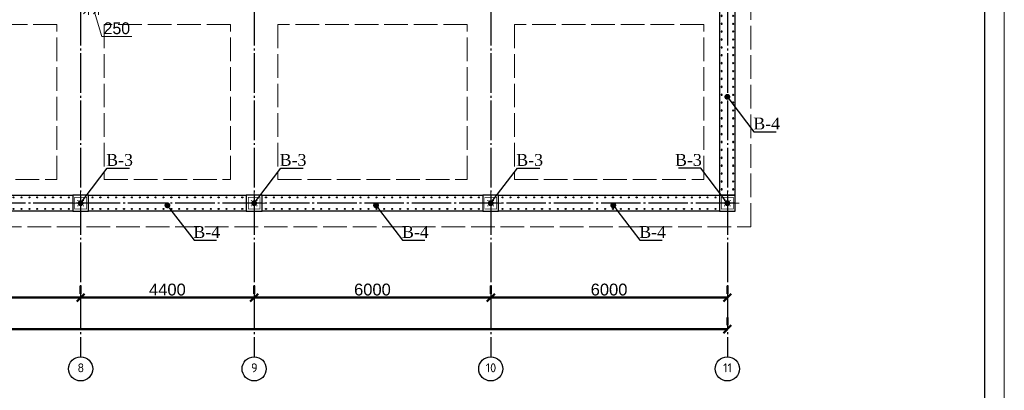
# Model space of a CAD drawing. Header units: millimetres. Extents: x -33345 to 4712671, y -3392 to 121473.
# Tile 180 of 256: x 948919 to 973888, y 59853 to 69250. Entities that reach past the tile are written whole.
import ezdxf
from ezdxf import colors
from ezdxf.entities.mleader import LeaderData, LeaderLine
from ezdxf.math import Vec2, Vec3

# ---------------------------------------------------------------- set-up
doc = ezdxf.new("R2010")
doc.units = ezdxf.units.MM
for name, pattern in [('ACAD_ISO02W100', [15, 12, -3]), ('CENTER2', [28.575, 19.05, -3.175, 3.175, -3.175]), ('ГОСТ 2.303 5', [24, 20, -1.5, 1, -1.5])]:
    doc.linetypes.add(name, pattern=pattern)
doc.layers.add('00-Axes', color=1, linetype='CENTER2')
doc.layers.add('HA', color=9, linetype='Continuous')
for name, color, linetype, lineweight in [('doors', 250, 'Continuous', 5), ('Lina', 7, 'Continuous', 20), ('армирование', 150, 'Continuous', 50)]:
    doc.layers.add(name, color=color, linetype=linetype, lineweight=lineweight)
doc.styles.add('ISO', font='isocpeui.ttf')
doc.styles.add('ISOCPEUR_1.00', font='isocpeui.ttf')
doc.styles.add('RUS text aehalf', font='aehalf.shx', dxfattribs={"width": 0.7, "oblique": 15})
doc.styles.get("Standard").update_dxf_attribs({"font": 'arial.ttf'})
doc.styles.add('Times New Roman', font='times.ttf')
doc.styles.add('X-U-RW-01$0$StyleROMANS', font='GOTHIC.TTF')
doc.dimstyles.new('ISO-25$0', dxfattribs={"dimtxt": 300, "dimasz": 200, "dimexe": 100, "dimexo": 300, "dimgap": 50, "dimtad": 1, "dimdec": 0, "dimtxsty": 'Standard', "dimblk": 'OBLIQUE', "dimcen": 250, "dimadec": 0, "dimazin": 0, "dimtfac": 1, "dimtdec": 0, "dimtmove": 0, "dimatfit": 3, "dimldrblk": 'OBLIQUE', "dimfxl": 1.25, "dimarcsym": 0})
doc.dimstyles.new('RUS м100', dxfattribs={"dimscale": 0, "dimtxt": 250, "dimasz": 100, "dimexe": 100, "dimexo": 0, "dimgap": 70, "dimtad": 1, "dimdec": 0, "dimdsep": 46, "dimtxsty": 'RUS text aehalf', "dimblk": 'OBLIQUE', "dimcen": 0.09, "dimdle": 100, "dimclrd": 256, "dimclre": 256, "dimclrt": 256, "dimadec": 1, "dimazin": 2, "dimtfac": 1, "dimtdec": 0, "dimtofl": 0, "dimtmove": 0, "dimatfit": 3, "dimldrblk": 'OBLIQUE', "dimfxl": 300, "dimtolj": 1, "dimtzin": 0, "dimlwd": -1, "dimlwe": -1, "dimarcsym": 0})

# ---------------------------------------------------------------- blocks, each defined once
blk = doc.blocks.new('_Oblique')
at = {"color": 0, "linetype": 'ByBlock', "lineweight": -2}
blk.add_line((-0.5, -0.5), (0.5, 0.5), dxfattribs=at)
blk = doc.blocks.new('*D272')
at = {"color": 0, "lineweight": -2, "transparency": 16777216}
for p, q in [((19727, -4026), (19727, -4226)), ((25727, -4026), (25727, -4226)), ((19727, -4326), (25727, -4326))]:
    blk.add_line(p, q, dxfattribs=at)
at = {"layer": 'Defpoints', "color": 0, "lineweight": 30, "transparency": 16777216}
for p in [(19727, -4326), (25727, -4326), (25727, -4326)]:
    blk.add_point(p, dxfattribs=at)
at = {"color": 0, "lineweight": -2, "transparency": 16777216, "xscale": 200, "yscale": 200, "zscale": 200, "rotation": 180}
blk.add_blockref('_Oblique', (19727, -4326), dxfattribs=at)
at = {"color": 0, "lineweight": -2, "transparency": 16777216, "xscale": 200, "yscale": 200, "zscale": 200}
blk.add_blockref('_Oblique', (25727, -4326), dxfattribs=at)
at = {"color": 0, "lineweight": 0, "transparency": 16777216, "insert": (22727, -4123), "char_height": 300, "attachment_point": 5}
blk.add_mtext('6000', dxfattribs=at)
blk = doc.blocks.new('*D273')
at = {"color": 0, "lineweight": -2, "transparency": 16777216}
for p, q in [((25727, -4026), (25727, -4226)), ((30127, -4026), (30127, -4226)), ((25727, -4326), (30127, -4326))]:
    blk.add_line(p, q, dxfattribs=at)
at = {"layer": 'Defpoints', "color": 0, "lineweight": 30, "transparency": 16777216}
for p in [(25727, -4326), (30127, -4326), (30127, -4326)]:
    blk.add_point(p, dxfattribs=at)
at = {"color": 0, "lineweight": -2, "transparency": 16777216, "xscale": 200, "yscale": 200, "zscale": 200, "rotation": 180}
blk.add_blockref('_Oblique', (25727, -4326), dxfattribs=at)
at = {"color": 0, "lineweight": -2, "transparency": 16777216, "xscale": 200, "yscale": 200, "zscale": 200}
blk.add_blockref('_Oblique', (30127, -4326), dxfattribs=at)
at = {"color": 0, "lineweight": 0, "transparency": 16777216, "insert": (27927, -4123), "char_height": 300, "attachment_point": 5}
blk.add_mtext('4400', dxfattribs=at)
blk = doc.blocks.new('*D274')
at = {"color": 0, "lineweight": -2, "transparency": 16777216}
for p, q in [((30127, -4026), (30127, -4226)), ((36127, -4026), (36127, -4226)), ((30127, -4326), (36127, -4326))]:
    blk.add_line(p, q, dxfattribs=at)
at = {"layer": 'Defpoints', "color": 0, "lineweight": 30, "transparency": 16777216}
for p in [(30127, -4326), (36127, -4326), (36127, -4326)]:
    blk.add_point(p, dxfattribs=at)
at = {"color": 0, "lineweight": -2, "transparency": 16777216, "xscale": 200, "yscale": 200, "zscale": 200, "rotation": 180}
blk.add_blockref('_Oblique', (30127, -4326), dxfattribs=at)
at = {"color": 0, "lineweight": -2, "transparency": 16777216, "xscale": 200, "yscale": 200, "zscale": 200}
blk.add_blockref('_Oblique', (36127, -4326), dxfattribs=at)
at = {"color": 0, "lineweight": 0, "transparency": 16777216, "insert": (33127, -4123), "char_height": 300, "attachment_point": 5}
blk.add_mtext('6000', dxfattribs=at)
blk = doc.blocks.new('*D275')
at = {"color": 0, "lineweight": -2, "transparency": 16777216}
for p, q in [((36127, -4026), (36127, -4226)), ((42127, -4026), (42127, -4226)), ((36127, -4326), (42127, -4326))]:
    blk.add_line(p, q, dxfattribs=at)
at = {"layer": 'Defpoints', "color": 0, "lineweight": 30, "transparency": 16777216}
for p in [(36127, -4326), (42127, -4326), (42127, -4326)]:
    blk.add_point(p, dxfattribs=at)
at = {"color": 0, "lineweight": -2, "transparency": 16777216, "xscale": 200, "yscale": 200, "zscale": 200, "rotation": 180}
blk.add_blockref('_Oblique', (36127, -4326), dxfattribs=at)
at = {"color": 0, "lineweight": -2, "transparency": 16777216, "xscale": 200, "yscale": 200, "zscale": 200}
blk.add_blockref('_Oblique', (42127, -4326), dxfattribs=at)
at = {"color": 0, "lineweight": 0, "transparency": 16777216, "insert": (39127, -4123), "char_height": 300, "attachment_point": 5}
blk.add_mtext('6000', dxfattribs=at)
blk = doc.blocks.new('*D276')
at = {"color": 0, "lineweight": -2, "transparency": 16777216}
for p, q in [((-17273, -4826), (-17273, -5026)), ((42127, -4826), (42127, -5026)), ((42127, -5126), (-17273, -5126))]:
    blk.add_line(p, q, dxfattribs=at)
at = {"layer": 'Defpoints', "color": 0, "lineweight": 30, "transparency": 16777216}
for p in [(-17273, -5126), (-17273, -5126), (42127, -5126)]:
    blk.add_point(p, dxfattribs=at)
at = {"color": 0, "lineweight": -2, "transparency": 16777216, "xscale": 200, "yscale": 200, "zscale": 200, "rotation": 180}
blk.add_blockref('_Oblique', (-17273, -5126), dxfattribs=at)
at = {"color": 0, "lineweight": -2, "transparency": 16777216, "xscale": 200, "yscale": 200, "zscale": 200}
blk.add_blockref('_Oblique', (42127, -5126), dxfattribs=at)
at = {"color": 0, "lineweight": 0, "transparency": 16777216, "insert": (12427, -4923), "char_height": 300, "attachment_point": 5}
blk.add_mtext('59400', dxfattribs=at)
blk = doc.blocks.new('column')
at = {"lineweight": 0}
for points in [[(-68, 56, -1), (-68, 86, -1)], [(68, 56, 1), (68, 86, 1)], [(-68, -56, 1), (-68, -86, 1)], [(68, -56, -1), (68, -86, -1)]]:
    blk.add_hatch(color=0, dxfattribs=at).paths.add_polyline_path(points)
at = {"color": 0, "lineweight": 0}
for p, q in [((0, 300), (0, -300)), ((300, 0), (-300, 0))]:
    blk.add_line(p, q, dxfattribs=at)
at = {"lineweight": 30}
blk.add_lwpolyline([(-200, 200), (200, 200), (200, -200), (-200, -200)], close=True, dxfattribs=at)
at = {"color": 0, "lineweight": 0, "const_width": 15}
blk.add_lwpolyline([(150, -150), (150, 150), (-150, 150), (-150, -150)], close=True, dxfattribs=at)
blk = doc.blocks.new('awe4tD')
at = {"layer": 'Lina', "ltscale": 10}
blk.add_lwpolyline([(-44239015, 22734378), (-44314815, 22734378), (-44314815, 22776378), (-44239015, 22776378)], close=True, dxfattribs=at)
at = {"layer": 'Lina', "lineweight": 30, "ltscale": 10}
blk.add_lwpolyline([(-44239515, 22734878), (-44312815, 22734878), (-44312815, 22775878), (-44239515, 22775878)], close=True, dxfattribs=at)
blk = doc.blocks.new('_Dot')
at = {"color": 0, "linetype": 'ByBlock', "lineweight": -2}
blk.add_line((-0.5, 0), (-1, 0), dxfattribs=at)
at = {"color": 0, "linetype": 'ByBlock', "const_width": 0.5}
blk.add_lwpolyline([(-0.25, 0, 1), (0.25, 0, 1)], format="xyb", close=True, dxfattribs=at)
blk = doc.blocks.new('*U1067')
at = {"layer": 'армирование', "color": 1, "lineweight": 30, "ltscale": 4}
for centre in [(0, 146), (0, -146)]:
    blk.add_circle(centre, 13.5, dxfattribs=at)
blk = doc.blocks.new('*U1068')
at = {"color": 0, "linetype": 'ByBlock', "lineweight": -2, "transparency": 16777216}
for p in [(0, 0), (200, 0), (400, 0), (600, 0), (800, 0), (1000, 0), (1200, 0), (1400, 0), (1600, 0), (1800, 0), (2000, 0), (2200, 0), (2400, 0), (2600, 0), (2800, 0), (3000, 0), (3200, 0), (3400, 0), (3600, 0), (3800, 0), (4000, 0), (4200, 0), (4400, 0), (4600, 0), (4800, 0), (5000, 0), (5200, 0), (5400, 0)]:
    blk.add_blockref('*U1067', p, dxfattribs=at)
blk = doc.blocks.new('*U1069')
at = {"layer": 'армирование', "color": 1, "lineweight": 30, "ltscale": 4}
for centre in [(0, 146), (0, -146)]:
    blk.add_circle(centre, 13.5, dxfattribs=at)
blk = doc.blocks.new('*U1070')
at = {"color": 0, "linetype": 'ByBlock', "lineweight": -2, "transparency": 16777216}
for p in [(0, 0), (200, 0), (400, 0), (600, 0), (800, 0), (1000, 0), (1200, 0), (1400, 0), (1600, 0), (1800, 0), (2000, 0), (2200, 0), (2400, 0), (2600, 0), (2800, 0), (3000, 0), (3200, 0), (3400, 0), (3600, 0), (3800, 0), (4000, 0), (4200, 0), (4400, 0), (4600, 0), (4800, 0), (5000, 0), (5200, 0), (5400, 0)]:
    blk.add_blockref('*U1069', p, dxfattribs=at)
blk = doc.blocks.new('*U1071')
at = {"layer": 'армирование', "color": 1, "lineweight": 30, "ltscale": 4}
for centre in [(0, 146), (0, -146)]:
    blk.add_circle(centre, 13.5, dxfattribs=at)
blk = doc.blocks.new('*U1072')
at = {"color": 0, "linetype": 'ByBlock', "lineweight": -2, "transparency": 16777216}
for p in [(0, 0), (200, 0), (400, 0), (600, 0), (800, 0), (1000, 0), (1200, 0), (1400, 0), (1600, 0), (1800, 0), (2000, 0), (2200, 0), (2400, 0), (2600, 0), (2800, 0), (3000, 0), (3200, 0), (3400, 0), (3600, 0), (3800, 0)]:
    blk.add_blockref('*U1071', p, dxfattribs=at)
blk = doc.blocks.new('*U1073')
at = {"layer": 'армирование', "color": 1, "lineweight": 30, "ltscale": 4}
for centre in [(0, 146), (0, -146)]:
    blk.add_circle(centre, 13.5, dxfattribs=at)
blk = doc.blocks.new('*U1074')
at = {"color": 0, "linetype": 'ByBlock', "lineweight": -2, "transparency": 16777216}
for p in [(0, 0), (200, 0), (400, 0), (600, 0), (800, 0), (1000, 0), (1200, 0), (1400, 0), (1600, 0), (1800, 0), (2000, 0), (2200, 0), (2400, 0), (2600, 0), (2800, 0), (3000, 0), (3200, 0), (3400, 0), (3600, 0), (3800, 0), (4000, 0), (4200, 0), (4400, 0), (4600, 0), (4800, 0), (5000, 0), (5200, 0), (5400, 0)]:
    blk.add_blockref('*U1073', p, dxfattribs=at)
blk = doc.blocks.new('*U1097')
at = {"layer": 'армирование', "color": 1, "lineweight": 30, "ltscale": 4}
for centre in [(0, 146), (0, -146)]:
    blk.add_circle(centre, 13.5, dxfattribs=at)
blk = doc.blocks.new('*U1098')
at = {"color": 0, "linetype": 'ByBlock', "lineweight": -2, "transparency": 16777216}
for p in [(0, 0), (200, 0), (400, 0), (600, 0), (800, 0), (1000, 0), (1200, 0), (1400, 0), (1600, 0), (1800, 0), (2000, 0), (2200, 0), (2400, 0), (2600, 0), (2800, 0), (3000, 0), (3200, 0), (3400, 0), (3600, 0), (3800, 0), (4000, 0), (4200, 0), (4400, 0), (4600, 0), (4800, 0)]:
    blk.add_blockref('*U1097', p, dxfattribs=at)
blk = doc.blocks.new('*D2954')
at = {"layer": 'Defpoints', "color": 0, "ltscale": 100, "transparency": 16777216}
for p in [(950665, 70398), (950915, 70398), (950665, 69522)]:
    blk.add_point(p, dxfattribs=at)
at = {"layer": 'doors', "ltscale": 100, "transparency": 16777216}
for p, q in [((950665, 70398), (950665, 69372)), ((950915, 70398), (950915, 69372)), ((951035, 69522), (950545, 69522)), ((950790, 69522), (950999, 68825)), ((950999, 68825), (951767, 68825))]:
    blk.add_line(p, q, dxfattribs=at)
at = {"layer": 'doors', "ltscale": 100, "transparency": 16777216, "xscale": 250, "yscale": 250, "zscale": 250, "rotation": 180}
blk.add_blockref('_Oblique', (950665, 69522), dxfattribs=at)
at = {"layer": 'doors', "ltscale": 100, "transparency": 16777216, "xscale": 250, "yscale": 250, "zscale": 250}
blk.add_blockref('_Oblique', (950915, 69522), dxfattribs=at)
at = {"layer": 'doors', "lineweight": 13, "ltscale": 100, "transparency": 16777216, "insert": (951383, 69032), "char_height": 300, "attachment_point": 5, "style": 'X-U-RW-01$0$StyleROMANS'}
blk.add_mtext('\\A1;250', dxfattribs=at)
blk = doc.blocks.new('gfffggfsre')
at = {"layer": '00-Axes', "color": 251, "linetype": 'ГОСТ 2.303 5', "ltscale": 50, "true_color": 0x636466}
for points in [[(25727, 16269.4), (25727, -5825.8)], [(30127, 16269.4), (30127, -5825.8)], [(36127, 16269.4), (36127, -5825.8)], [(42127, 16269.4), (42127, -5825.8)], [(42327, -1930.6), (-21034.5, -1930.6)]]:
    blk.add_lwpolyline(points, dxfattribs=at)
at = {"layer": '00-Axes', "color": 219, "linetype": 'ByBlock', "ltscale": 100, "true_color": 0x642165}
for centre in [(25727, -6131.8), (30127, -6131.8), (36127, -6131.8), (42127, -6131.8)]:
    blk.add_circle(centre, 306, dxfattribs=at)
at = {"layer": '00-Axes', "color": 219, "linetype": 'ByBlock', "ltscale": 100, "true_color": 0x642165, "char_height": 226.059, "attachment_point": 1, "style": 'ISOCPEUR_1.00'}
for s, insert in [('\\pxqc;{\\fISOCPEUR|b0|i0|c204|p34;8}', (25345.8, -5991.9)), ('\\pxqc;{\\fISOCPEUR|b0|i0|c204|p34;9}', (29745.8, -5991.9)), ('\\pxqc;{\\fISOCPEUR|b0|i0|c204|p34;10}', (35745.8, -5991.9)), ('\\pxqc;{\\fISOCPEUR|b0|i0|c204|p34;11}', (41745.8, -5991.9))]:
    blk.add_mtext_dynamic_manual_height_columns(s, width=772.479, gutter_width=706.4, heights=[0], dxfattribs=dict(at, insert=insert))
at = {"color": 18, "lineweight": 0, "true_color": 0x000000}
for base, p1, p2, picture, middle in [((25727, -4325.8), (19727, -4325.8), (25727, -4325.8), '*D272', (22727, -4122.6)), ((30127, -4325.8), (25727, -4325.8), (30127, -4325.8), '*D273', (27927, -4122.6)), ((36127, -4325.8), (30127, -4325.8), (36127, -4325.8), '*D274', (33127, -4122.6)), ((42127, -4325.8), (36127, -4325.8), (42127, -4325.8), '*D275', (39127, -4122.6)), ((-17273, -5125.8), (42127, -5125.8), (-17273, -5125.8), '*D276', (12427, -4922.6))]:
    dim = blk.add_linear_dim(base=base, p1=p1, p2=p2, dimstyle='ISO-25$0', dxfattribs=at)
    dim.commit()
    dim.dimension.update_dxf_attribs({"geometry": picture, "text_midpoint": middle})

msp = doc.modelspace()

# ---------------------------------------------------------------- linework, layer by layer
at = {"color": 5, "linetype": 'ACAD_ISO02W100', "lineweight": 15, "ltscale": 50}
for points in [[(967464.523, 70328.107), (943864.523, 70328.107), (943864.523, 67398.107), (943864.523, 67398.107), (943864.523, 63998.107), (967464.523, 63998.107)], [(949864.523, 69128.107), (945064.523, 69128.107), (945064.523, 65198.107), (949864.523, 65198.107)], [(954264.523, 69128.107), (951064.523, 69128.107), (951064.523, 65198.107), (954264.523, 65198.107)], [(960264.523, 69128.107), (955464.523, 69128.107), (955464.523, 65198.107), (960264.523, 65198.107)], [(966264.523, 69128.107), (961464.523, 69128.107), (961464.523, 65198.107), (966264.523, 65198.107)]]:
    msp.add_lwpolyline(points, close=True, dxfattribs=at)
at = {"layer": 'HA', "color": 250, "lineweight": 30, "ltscale": 100}
for points in [[(967064.523, 69898.107), (966664.523, 69898.107), (966664.523, 64798.107), (967064.523, 64798.107)], [(944664.523, 64798.107), (950264.523, 64798.107), (950264.523, 64398.107), (944664.523, 64398.107)], [(950664.523, 64798.107), (954664.523, 64798.107), (954664.523, 64398.107), (950664.523, 64398.107)], [(955064.523, 64798.107), (960664.523, 64798.107), (960664.523, 64398.107), (955064.523, 64398.107)], [(961064.523, 64798.107), (966664.523, 64798.107), (966664.523, 64398.107), (961064.523, 64398.107)]]:
    msp.add_lwpolyline(points, close=True, dxfattribs=at)

# ---------------------------------------------------------------- block references
msp.add_blockref('awe4tD', (45212903.28, -22689876.566))
at = {"color": 244, "lineweight": 50, "true_color": 0x991b1e}
msp.add_blockref('gfffggfsre', (924737.559, 66528.7), dxfattribs=at)
at = {"color": 0, "lineweight": 13, "xscale": -1, "rotation": 90}
msp.add_blockref('*U1098', (966866.466, 69748.107), dxfattribs=at)
at = {"color": 0, "lineweight": 13}
for name, p in [('*U1068', (944764.523, 64598.107)), ('*U1072', (950764.523, 64598.107)), ('*U1070', (955164.523, 64598.107)), ('*U1074', (961164.523, 64598.107))]:
    msp.add_blockref(name, p, dxfattribs=at)
at = {"xscale": -1, "rotation": 270}
for p in [(950464.523, 64598.107), (954864.523, 64598.107), (960864.523, 64598.107), (966864.523, 64598.107)]:
    msp.add_blockref('column', p, dxfattribs=at)

# ---------------------------------------------------------------- texts
at = {"insert": (351439.431, 62275.551), "char_height": 500, "width": 9875.6458, "attachment_point": 1, "style": 'ISO'}
msp.add_mtext('\\pi4343.31532;{\\LА-А\\P\\pi0;Армирование приямка. M 1:20}', dxfattribs=at)

# ---------------------------------------------------------------- dimensions: what is measured, and where the dimension line sits
at = {"layer": 'doors', "color": 0, "lineweight": 13, "ltscale": 100}
dim = msp.add_linear_dim(base=(950664.523, 69522.238), p1=(950914.523, 70398.107), p2=(950664.523, 70398.107), dimstyle='RUS м100', override={"dimscale": 1, "dimtxt": 300, "dimasz": 250, "dimexe": 150, "dimgap": 50, "dimtxsty": 'X-U-RW-01$0$StyleROMANS', "dimdle": 120, "dimtmove": 1}, dxfattribs=at)
dim.commit()
dim.dimension.update_dxf_attribs({"geometry": '*D2954', "text_midpoint": (951048.815, 69032.146)})

# ---------------------------------------------------------------- leaders
ml = msp.add_multileader_mtext('Standard')
ml.set_content('\\pxt11;В-4', color=256, style='Times New Roman')
ml.set_leader_properties()
ml.set_arrow_properties(name='DOT')
ml.build(insert=Vec2(0, 0))
ml.multileader.update_dxf_attribs({"has_dogleg": 0, "text_left_attachment_type": 6, "text_right_attachment_type": 6, "dogleg_length": 0.36, "arrow_head_size": 150})
ctx = ml.context
ctx.base_point, ctx.char_height, ctx.arrow_head_size, ctx.plane_origin = Vec3(967539.276, 66407.279), 300, 150, Vec3(963929.502, 70903.373)
ctx.left_attachment, ctx.right_attachment, ctx.text_align_type = 6, 6, 1
notes = []
notes.append((ctx, [(0, (1, 1, 0), (967538.916, 66407.279), (1, 0), 0.36, [(1, [(966864.523, 67293.958)], 0, [])])]))
ctx.mtext.insert, ctx.mtext.width, ctx.mtext.alignment, ctx.mtext.flow_direction = Vec3(967862.148, 66767.279), 558.68226, 2, 5
ml = msp.add_multileader_mtext('Standard')
ml.set_content('\\pxt11;В-3', color=256, style='Times New Roman')
ml.set_leader_properties()
ml.set_arrow_properties(name='DOT')
ml.build(insert=Vec2(0, 0))
ml.multileader.update_dxf_attribs({"has_dogleg": 0, "text_left_attachment_type": 6, "text_right_attachment_type": 6, "dogleg_length": 0.36, "arrow_head_size": 150})
ctx = ml.context
ctx.base_point, ctx.char_height, ctx.arrow_head_size, ctx.plane_origin = Vec3(951139.276, 65484.786), 300, 150, Vec3(947529.503, 60988.692)
ctx.left_attachment, ctx.right_attachment, ctx.text_align_type = 6, 6, 1
notes.append((ctx, [(0, (1, 1, 0), (951138.916, 65484.786), (1, 0), 0.36, [(1, [(950464.523, 64598.107)], 0, [])])]))
ctx.mtext.insert, ctx.mtext.width, ctx.mtext.alignment, ctx.mtext.flow_direction = Vec3(951451.442, 65844.786), 558.68226, 2, 5
ml = msp.add_multileader_mtext('Standard')
ml.set_content('\\pxt11;В-3', color=256, style='Times New Roman')
ml.set_leader_properties()
ml.set_arrow_properties(name='DOT')
ml.build(insert=Vec2(0, 0))
ml.multileader.update_dxf_attribs({"has_dogleg": 0, "text_left_attachment_type": 6, "text_right_attachment_type": 6, "dogleg_length": 0.36, "arrow_head_size": 150})
ctx = ml.context
ctx.base_point, ctx.char_height, ctx.arrow_head_size, ctx.plane_origin = Vec3(955539.276, 65484.786), 300, 150, Vec3(951929.503, 60988.692)
ctx.left_attachment, ctx.right_attachment, ctx.text_align_type = 6, 6, 1
notes.append((ctx, [(0, (1, 1, 0), (955538.916, 65484.786), (1, 0), 0.36, [(1, [(954864.523, 64598.107)], 0, [])])]))
ctx.mtext.insert, ctx.mtext.width, ctx.mtext.alignment, ctx.mtext.flow_direction = Vec3(955851.442, 65844.786), 558.68226, 2, 5
ml = msp.add_multileader_mtext('Standard')
ml.set_content('\\pxt11;В-3', color=256, style='Times New Roman')
ml.set_leader_properties()
ml.set_arrow_properties(name='DOT')
ml.build(insert=Vec2(0, 0))
ml.multileader.update_dxf_attribs({"has_dogleg": 0, "text_left_attachment_type": 6, "text_right_attachment_type": 6, "dogleg_length": 0.36, "arrow_head_size": 150})
ctx = ml.context
ctx.base_point, ctx.char_height, ctx.arrow_head_size, ctx.plane_origin = Vec3(961539.276, 65484.786), 300, 150, Vec3(957929.503, 60988.692)
ctx.left_attachment, ctx.right_attachment, ctx.text_align_type = 6, 6, 1
notes.append((ctx, [(0, (1, 1, 0), (961538.916, 65484.786), (1, 0), 0.36, [(1, [(960864.523, 64598.107)], 0, [])])]))
ctx.mtext.insert, ctx.mtext.width, ctx.mtext.alignment, ctx.mtext.flow_direction = Vec3(961851.442, 65844.786), 558.68226, 2, 5
ml = msp.add_multileader_mtext('Standard')
ml.set_content('\\pxt11;В-3', color=256, style='Times New Roman')
ml.set_leader_properties()
ml.set_arrow_properties(name='DOT')
ml.build(insert=Vec2(0, 0))
ml.multileader.update_dxf_attribs({"has_dogleg": 0, "text_left_attachment_type": 6, "text_right_attachment_type": 6, "dogleg_length": 0.36, "arrow_head_size": 150})
ctx = ml.context
ctx.base_point, ctx.char_height, ctx.arrow_head_size, ctx.plane_origin = Vec3(965565.439, 65484.786), 300, 150, Vec3(969799.544, 60988.692)
ctx.left_attachment, ctx.right_attachment, ctx.text_align_type = 6, 6, 1
notes.append((ctx, [(0, (1, 1, 0), (966190.131, 65484.786), (-1, 0), 0.36, [(1, [(966864.523, 64598.107)], 0, [])])]))
ctx.mtext.insert, ctx.mtext.width, ctx.mtext.alignment, ctx.mtext.flow_direction = Vec3(965877.605, 65844.786), 558.68226, 2, 5
ml = msp.add_multileader_mtext('Standard')
ml.set_content('\\pxt11;В-4', color=256, style='Times New Roman')
ml.set_leader_properties()
ml.set_arrow_properties(name='DOT')
ml.build(insert=Vec2(0, 0))
ml.multileader.update_dxf_attribs({"has_dogleg": 0, "text_left_attachment_type": 6, "text_right_attachment_type": 6, "dogleg_length": 0.36, "arrow_head_size": 150})
ctx = ml.context
ctx.base_point, ctx.char_height, ctx.arrow_head_size, ctx.plane_origin = Vec3(953339.847, 63656.983), 300, 150, Vec3(949730.074, 68153.077)
ctx.left_attachment, ctx.right_attachment, ctx.text_align_type = 6, 6, 1
notes.append((ctx, [(0, (1, 1, 0), (953339.487, 63656.983), (1, 0), 0.36, [(1, [(952665.095, 64543.662)], 0, [])])]))
ctx.mtext.insert, ctx.mtext.width, ctx.mtext.alignment, ctx.mtext.flow_direction = Vec3(953662.72, 64016.983), 558.68226, 2, 5
ml = msp.add_multileader_mtext('Standard')
ml.set_content('\\pxt11;В-4', color=256, style='Times New Roman')
ml.set_leader_properties()
ml.set_arrow_properties(name='DOT')
ml.build(insert=Vec2(0, 0))
ml.multileader.update_dxf_attribs({"has_dogleg": 0, "text_left_attachment_type": 6, "text_right_attachment_type": 6, "dogleg_length": 0.36, "arrow_head_size": 150})
ctx = ml.context
ctx.base_point, ctx.char_height, ctx.arrow_head_size, ctx.plane_origin = Vec3(958630.282, 63657.279), 300, 150, Vec3(955020.508, 68153.373)
ctx.left_attachment, ctx.right_attachment, ctx.text_align_type = 6, 6, 1
notes.append((ctx, [(0, (1, 1, 0), (958629.922, 63657.279), (1, 0), 0.36, [(1, [(957955.529, 64543.958)], 0, [])])]))
ctx.mtext.insert, ctx.mtext.width, ctx.mtext.alignment, ctx.mtext.flow_direction = Vec3(958953.154, 64017.279), 558.68226, 2, 5
ml = msp.add_multileader_mtext('Standard')
ml.set_content('\\pxt11;В-4', color=256, style='Times New Roman')
ml.set_leader_properties()
ml.set_arrow_properties(name='DOT')
ml.build(insert=Vec2(0, 0))
ml.multileader.update_dxf_attribs({"has_dogleg": 0, "text_left_attachment_type": 6, "text_right_attachment_type": 6, "dogleg_length": 0.36, "arrow_head_size": 150})
ctx = ml.context
ctx.base_point, ctx.char_height, ctx.arrow_head_size, ctx.plane_origin = Vec3(964646.763, 63657.279), 300, 150, Vec3(961036.989, 68153.373)
ctx.left_attachment, ctx.right_attachment, ctx.text_align_type = 6, 6, 1
notes.append((ctx, [(0, (1, 1, 0), (964646.403, 63657.279), (1, 0), 0.36, [(1, [(963972.01, 64543.958)], 0, [])])]))
ctx.mtext.insert, ctx.mtext.width, ctx.mtext.alignment, ctx.mtext.flow_direction = Vec3(964969.635, 64017.279), 558.68226, 2, 5
for ctx, leaders in notes:
    for number, flags, end, landing, length, lines in leaders:
        leader = LeaderData()
        leader.index, (leader.has_last_leader_line, leader.has_dogleg_vector, leader.attachment_direction) = number, flags
        leader.last_leader_point, leader.dogleg_vector, leader.dogleg_length = Vec3(end), Vec3(landing), length
        for number, points, colour, breaks in lines:
            line = LeaderLine()
            line.index, line.vertices, line.color, line.breaks = number, Vec3.list(points), colors.encode_raw_color(colour), breaks
            leader.lines.append(line)
        ctx.leaders.append(leader)

doc.saveas('drawing.dxf')
